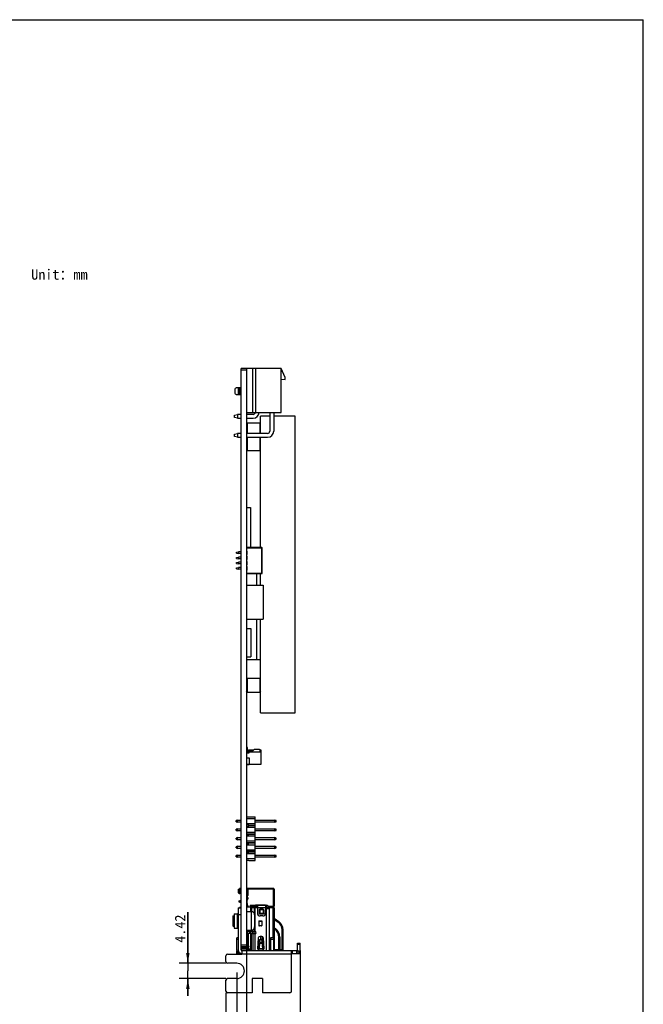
# Model space of a CAD drawing. Header units: millimetres. Extents: x 3541 to 4100, y 1159 to 1591.
# Tile 9 of 9: x 3919 to 4100, y 1305 to 1591. Entities that reach past the tile are written whole.
import ezdxf
from ezdxf.enums import TextEntityAlignment as Align

# ---------------------------------------------------------------- set-up
doc = ezdxf.new("R2010")
doc.units = ezdxf.units.MM
doc.header["$LTSCALE"] = 0.3
for name, color, linetype in [('00_COMPONENTS', 7, 'Continuous'), ('50_ALL_DETAILS', 7, 'Continuous'), ('51__DRAFT_DIMS', 7, 'Continuous')]:
    doc.layers.add(name, color=color, linetype=linetype)
doc.styles.get("Standard").update_dxf_attribs({"font": 'simsun.ttc'})
doc.dimstyles.new('DIMSTYLE_2', dxfattribs={"dimtxt": 3, "dimasz": 3, "dimexe": 2.5, "dimexo": 0.5, "dimgap": 0.75, "dimtad": 1, "dimdsep": 46, "dimtxsty": 'Standard', "dimblk": '_FILLED', "dimblk1": '_FILLED', "dimblk2": '_FILLED', "dimcen": 0.09, "dimclrt": 3, "dimazin": 2, "dimtp": 0.2, "dimtm": 0.2, "dimtfac": 1, "dimtofl": 0, "dimtmove": 0, "dimatfit": 3, "dimldrblk": '_FILLED', "dimfxl": 1, "dimtolj": 1, "dimarcsym": 0})
doc.dimstyles.new('DIMSTYLE_4', dxfattribs={"dimtxt": 3, "dimasz": 3, "dimexe": 2.5, "dimexo": 0.5, "dimgap": 0.75, "dimtad": 1, "dimdsep": 46, "dimtxsty": 'Standard', "dimblk": '_FILLED', "dimblk1": '_FILLED', "dimblk2": '_FILLED', "dimcen": 0.09, "dimclrt": 3, "dimazin": 2, "dimtp": 0.1, "dimtm": 0.1, "dimtfac": 1, "dimtofl": 0, "dimtmove": 0, "dimatfit": 3, "dimldrblk": '_FILLED', "dimfxl": 1, "dimtolj": 1, "dimarcsym": 0})

# ---------------------------------------------------------------- blocks, each defined once
blk = doc.blocks.new('_FILLED')
at = {"color": 0, "linetype": 'ByBlock'}
blk.add_solid([(0, 0), (-1, 0.167), (-1, -0.167)], dxfattribs=at)
blk = doc.blocks.new('*D10')
at = {"layer": '51__DRAFT_DIMS', "color": 4}
for p, q in [((426.74, 158.31), (426.74, 173.08)), ((426.74, 173.08), (426.74, 156.1)), ((437.76, 158.31), (424.24, 158.31)), ((426.74, 148.89), (426.74, 156.1)), ((437.76, 153.89), (424.24, 153.89)), ((426.74, 153.89), (426.74, 148.89))]:
    blk.add_line(p, q, dxfattribs=at)
at = {"layer": '51__DRAFT_DIMS', "color": 4, "xscale": 3, "yscale": 3, "zscale": 3}
for p, rotation in [((426.74, 158.31), 270), ((426.74, 153.89), 90)]:
    blk.add_blockref('_FILLED', p, dxfattribs=dict(at, rotation=rotation))
at = {"layer": '51__DRAFT_DIMS', "color": 3}
blk.add_text('4.42', height=3, rotation=90, dxfattribs=at).set_placement((425.99, 164.27))
blk = doc.blocks.new('*D11')
at = {"layer": '51__DRAFT_DIMS', "color": 4}
for p, q in [((443.77, 163.08), (443.77, 133.62)), ((440.93, 155.6), (440.93, 133.62)), ((440.93, 136.12), (435.93, 136.12)), ((435.93, 136.12), (442.35, 136.12)), ((457.39, 136.12), (442.35, 136.12)), ((443.77, 136.12), (457.39, 136.12))]:
    blk.add_line(p, q, dxfattribs=at)
at = {"layer": '51__DRAFT_DIMS', "color": 4, "xscale": 3, "yscale": 3, "zscale": 3}
blk.add_blockref('_FILLED', (440.93, 136.12), dxfattribs=at)
at = {"layer": '51__DRAFT_DIMS', "color": 4, "xscale": 3, "yscale": 3, "zscale": 3, "rotation": 180}
blk.add_blockref('_FILLED', (443.77, 136.12), dxfattribs=at)
at = {"layer": '51__DRAFT_DIMS', "color": 3}
blk.add_text('2.84', height=3, dxfattribs=at).set_placement((448.58, 136.87))
blk = doc.blocks.new('*D12')
at = {"layer": '51__DRAFT_DIMS', "color": 4}
for p, q in [((459.35, 161.68), (459.35, 124.4)), ((437.76, 149.75), (437.76, 124.4)), ((437.76, 126.9), (448.56, 126.9)), ((459.35, 126.9), (448.56, 126.9))]:
    blk.add_line(p, q, dxfattribs=at)
at = {"layer": '51__DRAFT_DIMS', "color": 4, "xscale": 3, "yscale": 3, "zscale": 3, "rotation": 180}
blk.add_blockref('_FILLED', (437.76, 126.9), dxfattribs=at)
at = {"layer": '51__DRAFT_DIMS', "color": 4, "xscale": 3, "yscale": 3, "zscale": 3}
blk.add_blockref('_FILLED', (459.35, 126.9), dxfattribs=at)
at = {"layer": '51__DRAFT_DIMS', "color": 3}
blk.add_text('21.59', height=3, dxfattribs=at).set_placement((448.56, 127.65), align=Align.CENTER)
blk = doc.blocks.new('de-20-049704')
at = {"color": 7}
for p in [(0, 431.8), (558.8, 0)]:
    blk.add_line(p, (558.8, 431.8), dxfattribs=at)
at = {"layer": '00_COMPONENTS', "color": 7}
for p, q in [((442.174, 162.182), (442.174, 330.732)), ((453.774, 330.732), (442.174, 330.732)), ((443.774, 330.732), (443.774, 162.116)), ((445.574, 317.932), (445.574, 330.732)), ((446.374, 330.732), (446.374, 317.932)), ((453.774, 317.932), (453.774, 330.732)), ((454.974, 328.105), (453.774, 330.732)), ((453.774, 327.632), (454.974, 327.505)), ((454.974, 327.505), (454.974, 328.105)), ((440.374, 324.706), (440.374, 323.557)), ((440.844, 325.232), (442.174, 325.232)), ((442.174, 323.032), (440.844, 323.032)), ((441.374, 325.232), (441.374, 323.032)), ((441.774, 323.032), (441.774, 325.232)), ((440.274, 317.157), (441.124, 317.402)), ((440.274, 316.507), (440.274, 317.157)), ((441.124, 317.402), (441.124, 316.262)), ((442.174, 317.402), (441.124, 317.402)), ((443.774, 317.932), (453.774, 317.932)), ((445.674, 317.402), (443.774, 317.402)), ((447.774, 311.902), (447.774, 316.932)), ((450.504, 316.932), (447.774, 316.932)), ((450.504, 317.932), (450.504, 312.532)), ((451.644, 317.932), (451.644, 312.532)), ((457.874, 316.932), (451.644, 316.932)), ((457.874, 230.932), (457.874, 316.932)), ((441.124, 316.262), (440.274, 316.507)), ((441.124, 316.262), (442.174, 316.262)), ((443.774, 316.262), (445.674, 316.262)), ((443.974, 314.932), (443.774, 314.732)), ((443.974, 314.932), (443.974, 311.902)), ((443.974, 314.932), (447.574, 314.932)), ((447.574, 314.932), (447.574, 311.902)), ((447.774, 314.732), (447.574, 314.932)), ((440.274, 311.657), (441.124, 311.902)), ((440.274, 311.007), (440.274, 311.657)), ((441.124, 311.902), (441.124, 310.762)), ((442.174, 311.902), (441.124, 311.902)), ((449.874, 311.902), (443.774, 311.902)), ((441.124, 310.762), (440.274, 311.007)), ((441.124, 310.762), (442.174, 310.762)), ((443.804, 310.762), (443.774, 310.732)), ((443.774, 310.762), (449.874, 310.762)), ((443.974, 310.762), (443.974, 306.932)), ((447.574, 310.762), (447.574, 306.932)), ((447.774, 310.732), (447.744, 310.762)), ((447.774, 278.796), (447.774, 310.762)), ((443.974, 306.932), (443.774, 307.132)), ((443.974, 306.932), (447.574, 306.932)), ((447.774, 307.132), (447.574, 306.932)), ((443.774, 290.383), (444.874, 290.383)), ((444.874, 290.383), (444.874, 278.796)), ((440.874, 277.446), (441.441, 277.546)), ((440.874, 277.146), (440.874, 277.445)), ((440.874, 277.146), (441.441, 277.046)), ((442.174, 277.546), (441.441, 277.546)), ((442.174, 277.046), (441.441, 277.046)), ((443.774, 277.796), (443.974, 277.796)), ((443.974, 277.546), (443.774, 277.546)), ((443.974, 277.046), (443.774, 277.046)), ((448.174, 278.796), (443.874, 278.796)), ((443.974, 276.796), (443.974, 277.796)), ((448.274, 271.396), (448.274, 278.696)), ((440.874, 275.946), (441.441, 276.046)), ((440.874, 275.646), (440.874, 275.945)), ((440.874, 275.646), (441.441, 275.546)), ((440.874, 274.446), (441.441, 274.546)), ((440.874, 274.146), (440.874, 274.445)), ((440.874, 274.146), (441.441, 274.046)), ((442.174, 276.046), (441.441, 276.046)), ((442.174, 275.546), (441.441, 275.546)), ((442.174, 274.546), (441.441, 274.546)), ((442.174, 274.046), (441.441, 274.046)), ((443.774, 276.796), (443.974, 276.796)), ((443.774, 276.296), (443.974, 276.296)), ((443.974, 276.046), (443.774, 276.046)), ((443.974, 275.546), (443.774, 275.546)), ((443.774, 275.296), (443.974, 275.296)), ((443.774, 274.796), (443.974, 274.796)), ((443.974, 274.546), (443.774, 274.546)), ((443.974, 274.046), (443.774, 274.046)), ((443.974, 275.296), (443.974, 276.296)), ((443.974, 273.796), (443.974, 274.796)), ((440.874, 272.946), (441.441, 273.046)), ((440.874, 272.646), (440.874, 272.945)), ((440.874, 272.646), (441.441, 272.546)), ((442.174, 273.046), (441.441, 273.046)), ((442.174, 272.546), (441.441, 272.546)), ((443.774, 273.796), (443.974, 273.796)), ((443.774, 273.296), (443.974, 273.296)), ((443.974, 273.046), (443.774, 273.046)), ((443.974, 272.546), (443.774, 272.546)), ((443.774, 272.296), (443.974, 272.296)), ((443.874, 271.296), (448.174, 271.296)), ((443.974, 272.296), (443.974, 273.296)), ((446.784, 267.942), (446.784, 271.296)), ((447.774, 267.942), (447.774, 271.296)), ((443.774, 267.942), (448.574, 267.942)), ((448.574, 267.942), (448.574, 258.038)), ((443.774, 258.038), (448.574, 258.038)), ((446.784, 246.398), (446.784, 258.038)), ((447.774, 230.932), (447.774, 258.038)), ((443.774, 255.339), (444.993, 255.339)), ((444.993, 255.339), (444.993, 247.085)), ((443.774, 247.085), (444.993, 247.085)), ((443.774, 246.398), (447.774, 246.398)), ((443.974, 240.932), (443.774, 240.732)), ((443.974, 240.932), (443.974, 236.932)), ((443.974, 240.932), (447.574, 240.932)), ((447.574, 240.932), (447.574, 236.932)), ((447.774, 240.732), (447.574, 240.932)), ((443.974, 236.932), (443.774, 237.132)), ((443.974, 236.932), (447.574, 236.932)), ((447.774, 237.132), (447.574, 236.932)), ((447.774, 230.932), (457.874, 230.932)), ((443.832, 219.999), (443.985, 219.846)), ((444.074, 220.832), (443.874, 220.832)), ((444.074, 220.314), (444.074, 220.832)), ((444.285, 220.02), (444.132, 220.173)), ((444.344, 219.797), (444.344, 219.879)), ((444.544, 219.932), (444.394, 219.932)), ((444.394, 219.932), (444.394, 219.232)), ((444.394, 219.882), (444.544, 219.832)), ((444.544, 220.132), (445.794, 220.132)), ((444.544, 220.132), (444.544, 219.932)), ((444.544, 219.832), (444.794, 219.832)), ((444.544, 219.697), (444.544, 219.832)), ((445.411, 219.832), (444.794, 219.832)), ((445.835, 220.173), (445.552, 219.89)), ((447.559, 220.232), (445.976, 220.232)), ((447.689, 220.132), (447.944, 220.132)), ((447.694, 219.482), (447.694, 220.097)), ((447.694, 219.832), (447.714, 219.832)), ((447.714, 220.132), (447.714, 219.482)), ((447.944, 220.132), (447.944, 215.882)), ((443.794, 217.716), (443.794, 216.047)), ((444.394, 219.232), (443.894, 219.232)), ((443.894, 217.846), (443.894, 219.232)), ((443.894, 217.862), (444.544, 217.862)), ((444.044, 219.704), (444.044, 219.552)), ((444.064, 219.297), (444.064, 219.232)), ((447.714, 219.482), (444.394, 219.482)), ((444.494, 219.532), (444.494, 219.482)), ((444.544, 217.862), (444.544, 215.882)), ((443.894, 215.882), (443.894, 215.916)), ((447.944, 215.882), (443.894, 215.882)), ((443.929, 215.912), (444.394, 215.912)), ((444.144, 215.882), (444.144, 215.912)), ((444.294, 215.882), (444.294, 215.912)), ((441.174, 199.832), (440.774, 199.682)), ((441.174, 199.832), (442.174, 199.832)), ((441.174, 199.192), (441.174, 199.832)), ((444.474, 200.648), (443.774, 200.648)), ((446.274, 200.182), (443.774, 200.182)), ((444.474, 200.782), (446.274, 200.782)), ((444.474, 200.782), (444.474, 200.648)), ((446.274, 188.082), (446.274, 200.782)), ((446.274, 199.832), (451.974, 199.832)), ((452.374, 199.682), (451.974, 199.832)), ((451.974, 199.192), (451.974, 199.832)), ((440.774, 199.342), (440.774, 199.682)), ((440.774, 199.342), (441.174, 199.192)), ((441.174, 197.292), (440.774, 197.142)), ((440.774, 196.802), (440.774, 197.142)), ((442.174, 199.192), (441.174, 199.192)), ((441.174, 197.292), (442.174, 197.292)), ((441.174, 196.652), (441.174, 197.292)), ((443.774, 198.842), (446.274, 198.842)), ((444.474, 198.414), (443.774, 198.414)), ((443.774, 198.069), (444.474, 198.069)), ((446.274, 197.642), (443.774, 197.642)), ((444.474, 198.069), (444.474, 198.414)), ((444.474, 198.292), (446.274, 198.292)), ((446.274, 198.192), (444.474, 198.192)), ((451.974, 199.192), (446.274, 199.192)), ((446.274, 197.292), (451.974, 197.292)), ((451.974, 199.192), (452.374, 199.342)), ((452.374, 197.142), (451.974, 197.292)), ((451.974, 196.652), (451.974, 197.292)), ((452.374, 199.342), (452.374, 199.682)), ((452.374, 196.802), (452.374, 197.142)), ((440.774, 196.802), (441.174, 196.652)), ((441.174, 194.752), (440.774, 194.602)), ((440.774, 194.262), (440.774, 194.602)), ((440.774, 194.262), (441.174, 194.112)), ((442.174, 196.652), (441.174, 196.652)), ((441.174, 194.752), (442.174, 194.752)), ((441.174, 194.112), (441.174, 194.752)), ((442.174, 194.112), (441.174, 194.112)), ((443.774, 196.302), (446.274, 196.302)), ((443.774, 195.874), (444.474, 195.874)), ((443.774, 195.529), (444.474, 195.529)), ((446.274, 195.102), (443.774, 195.102)), ((444.474, 195.529), (444.474, 195.874)), ((446.274, 195.752), (444.474, 195.752)), ((446.274, 195.652), (444.474, 195.652)), ((451.974, 196.652), (446.274, 196.652)), ((446.274, 194.752), (451.974, 194.752)), ((451.974, 194.112), (446.274, 194.112)), ((451.974, 196.652), (452.374, 196.802)), ((452.374, 194.602), (451.974, 194.752)), ((451.974, 194.112), (451.974, 194.752)), ((451.974, 194.112), (452.374, 194.262)), ((452.374, 194.262), (452.374, 194.602)), ((441.174, 192.212), (440.774, 192.062)), ((440.774, 191.722), (440.774, 192.062)), ((440.774, 191.722), (441.174, 191.572)), ((441.174, 192.212), (442.174, 192.212)), ((441.174, 191.572), (441.174, 192.212)), ((442.174, 191.572), (441.174, 191.572)), ((443.774, 193.762), (446.274, 193.762)), ((443.774, 193.334), (444.474, 193.334)), ((443.774, 192.989), (444.474, 192.989)), ((446.274, 192.562), (443.774, 192.562)), ((443.774, 191.222), (446.274, 191.222)), ((444.474, 192.989), (444.474, 193.334)), ((446.274, 193.212), (444.474, 193.212)), ((446.274, 193.112), (444.474, 193.112)), ((446.274, 192.212), (451.974, 192.212)), ((451.974, 191.572), (446.274, 191.572)), ((452.374, 192.062), (451.974, 192.212)), ((451.974, 191.572), (451.974, 192.212)), ((451.974, 191.572), (452.374, 191.722)), ((452.374, 191.722), (452.374, 192.062)), ((441.174, 189.672), (440.774, 189.522)), ((440.774, 189.182), (440.774, 189.522)), ((440.774, 189.182), (441.174, 189.032)), ((441.174, 189.672), (442.174, 189.672)), ((441.174, 189.032), (441.174, 189.672)), ((442.174, 189.032), (441.174, 189.032)), ((443.774, 190.794), (444.474, 190.794)), ((443.774, 190.449), (444.474, 190.449)), ((446.274, 190.022), (443.774, 190.022)), ((443.774, 188.682), (446.274, 188.682)), ((444.474, 190.449), (444.474, 190.794)), ((446.274, 190.672), (444.474, 190.672)), ((444.474, 190.572), (446.274, 190.572)), ((446.274, 189.672), (451.974, 189.672)), ((451.974, 189.032), (446.274, 189.032)), ((452.374, 189.522), (451.974, 189.672)), ((451.974, 189.032), (451.974, 189.672)), ((451.974, 189.032), (452.374, 189.182)), ((452.374, 189.182), (452.374, 189.522)), ((443.774, 188.215), (444.474, 188.215)), ((444.474, 188.215), (444.474, 188.082)), ((444.474, 188.082), (446.274, 188.082)), ((441.449, 179.774), (441.699, 179.918)), ((442.174, 179.952), (441.824, 179.952)), ((443.924, 179.952), (443.774, 179.952)), ((444.074, 177.982), (444.074, 179.932)), ((444.107, 180.032), (444.104, 180.032)), ((444.107, 180.032), (451.574, 180.032)), ((451.774, 179.832), (451.774, 174.892)), ((441.324, 179.557), (441.324, 178.906)), ((441.449, 178.689), (441.699, 178.545)), ((442.174, 178.512), (441.824, 178.512)), ((443.924, 178.512), (443.774, 178.512)), ((443.824, 177.882), (443.974, 177.882)), ((443.974, 177.382), (443.824, 177.382)), ((444.074, 176.982), (444.074, 177.282)), ((441.374, 174.382), (442.174, 174.382)), ((441.374, 174.382), (441.374, 162.182)), ((441.524, 176.27), (441.524, 176.214)), ((441.592, 176.364), (441.824, 176.442)), ((441.824, 176.042), (441.592, 176.119)), ((441.636, 174.382), (441.699, 174.418)), ((442.174, 176.442), (441.824, 176.442)), ((441.824, 176.292), (441.824, 176.192)), ((441.824, 176.042), (442.174, 176.042)), ((442.174, 174.452), (441.824, 174.452)), ((443.774, 175.952), (443.794, 175.952)), ((443.774, 174.662), (446.901, 174.662)), ((443.794, 175.952), (443.794, 174.662)), ((443.794, 175.679), (443.954, 175.682)), ((443.956, 175.589), (443.794, 175.586)), ((443.874, 176.882), (443.974, 176.882)), ((443.954, 175.682), (443.972, 174.662)), ((443.974, 175.082), (443.964, 175.082)), ((444.074, 174.662), (444.074, 174.982)), ((444.852, 175.132), (446.401, 175.132)), ((444.852, 175.132), (444.852, 174.732)), ((446.902, 174.732), (444.852, 174.732)), ((444.874, 174.662), (444.874, 173.307)), ((444.974, 174.512), (446.901, 174.512)), ((444.974, 173.307), (444.974, 174.512)), ((445.199, 174.692), (445.159, 174.732)), ((446.901, 174.692), (445.199, 174.692)), ((445.199, 174.692), (445.199, 174.662)), ((445.252, 174.732), (445.252, 175.132)), ((445.374, 174.662), (445.374, 174.512)), ((445.499, 174.682), (446.901, 174.682)), ((446.901, 175.132), (446.401, 175.132)), ((446.401, 175.132), (446.401, 174.732)), ((446.524, 174.512), (446.524, 174.662)), ((446.824, 174.662), (446.824, 174.512)), ((449.302, 175.133), (446.901, 175.133)), ((446.901, 175.133), (446.902, 172.827)), ((449.302, 175.133), (449.302, 172.827)), ((449.302, 175.132), (449.474, 175.132)), ((449.474, 174.732), (449.302, 174.732)), ((449.647, 174.692), (449.302, 174.692)), ((449.302, 174.682), (449.667, 174.682)), ((449.302, 174.662), (449.574, 174.662)), ((449.324, 174.362), (449.324, 174.332)), ((449.474, 174.182), (450.258, 174.182)), ((449.574, 174.662), (449.824, 174.412)), ((449.824, 174.412), (449.824, 174.182)), ((449.874, 174.332), (449.874, 174.328)), ((451.574, 174.692), (450.188, 174.692)), ((450.193, 174.682), (451.474, 174.682)), ((450.274, 174.332), (450.274, 174.327)), ((450.274, 174.182), (450.274, 161.982)), ((450.874, 174.682), (450.874, 174.692)), ((451.774, 174.382), (451.774, 162.182)), ((439.874, 172.082), (439.774, 171.982)), ((439.774, 171.982), (439.774, 169.182)), ((439.874, 172.082), (440.174, 172.082)), ((439.874, 172.082), (439.874, 171.838)), ((439.874, 171.838), (439.874, 169.326)), ((440.174, 172.632), (441.174, 172.632)), ((440.174, 172.632), (440.174, 168.532)), ((441.324, 174.057), (441.324, 173.406)), ((443.774, 173.307), (445.104, 173.307)), ((446.104, 172.307), (446.104, 168.857)), ((447.452, 173.81), (447.452, 172.777)), ((448.602, 173.96), (447.602, 173.96)), ((448.602, 172.627), (447.602, 172.627)), ((447.624, 173.96), (447.624, 172.824)), ((448.502, 172.027), (447.702, 172.027)), ((448.474, 172.752), (447.774, 172.752)), ((447.774, 172.649), (448.474, 172.649)), ((448.474, 172.642), (447.774, 172.642)), ((448.624, 173.96), (448.624, 172.794)), ((448.752, 173.81), (448.752, 172.777)), ((451.774, 171.361), (453.094, 170.436)), ((439.874, 169.082), (439.774, 169.182)), ((439.874, 169.326), (439.874, 169.082)), ((439.874, 169.082), (440.174, 169.082)), ((440.174, 168.532), (441.174, 168.532)), ((447.324, 170.623), (447.324, 169.302)), ((448.129, 169.162), (447.418, 169.162)), ((448.074, 169.152), (447.474, 169.152)), ((448.224, 170.623), (448.224, 169.302)), ((451.774, 168.619), (452.119, 168.377)), ((441.374, 165.682), (440.934, 165.682)), ((440.934, 162.182), (440.934, 165.682)), ((443.774, 167.857), (445.104, 167.857)), ((446.224, 166.922), (443.774, 166.922)), ((443.924, 167.857), (443.924, 167.622)), ((443.924, 161.982), (443.924, 166.922)), ((446.224, 167.472), (444.073, 167.472)), ((444.074, 166.922), (444.074, 167.472)), ((444.574, 167.472), (444.574, 167.322)), ((444.774, 166.922), (444.574, 167.322)), ((444.824, 167.472), (444.824, 166.922)), ((444.874, 166.922), (444.874, 161.982)), ((446.224, 166.872), (444.874, 166.872)), ((445.274, 166.922), (445.274, 166.872)), ((445.324, 166.872), (445.324, 166.922)), ((445.374, 167.472), (445.374, 166.922)), ((447.17, 165.597), (446.981, 162.586)), ((448.158, 166.066), (447.669, 166.066)), ((448.274, 166.052), (448.274, 163.853)), ((448.324, 166.038), (448.324, 163.032)), ((448.847, 162.586), (448.657, 165.597)), ((450.774, 165.782), (451.574, 165.782)), ((450.774, 162.182), (450.774, 165.782)), ((451.574, 165.782), (451.574, 162.182)), ((453.399, 165.919), (453.399, 162.182)), ((454.374, 161.982), (454.374, 167.979)), ((443.774, 163.082), (442.174, 163.082)), ((443.924, 163.982), (443.774, 163.982)), ((443.924, 162.982), (443.774, 162.982)), ((443.899, 163.982), (443.899, 162.982)), ((444.869, 163.361), (444.706, 163.026)), ((444.874, 162.944), (444.706, 163.026)), ((447.48, 162.628), (447.569, 164.112)), ((447.575, 164.181), (447.569, 164.112)), ((447.587, 164.494), (447.624, 165.055)), ((447.587, 164.338), (447.624, 164.899)), ((447.624, 164.899), (447.624, 165.055)), ((448.204, 165.055), (448.24, 164.494)), ((448.204, 165.055), (448.204, 164.899)), ((448.204, 164.899), (448.24, 164.338)), ((448.258, 164.112), (448.252, 164.181)), ((448.258, 164.112), (448.348, 162.628)), ((450.446, 165.359), (450.274, 165.432)), ((450.446, 165.359), (450.274, 164.953)), ((458.554, 164.182), (459.354, 164.182)), ((458.554, 162.182), (458.554, 164.182)), ((459.354, 162.182), (459.354, 164.182)), ((437.764, 158.812), (437.764, 160.482)), ((438.264, 160.982), (442.374, 160.982)), ((440.954, 161.982), (440.934, 161.982)), ((440.934, 161.182), (440.934, 161.982)), ((440.934, 161.182), (442.174, 161.182)), ((443.774, 162.382), (442.174, 162.382)), ((442.374, 161.982), (458.435, 161.982)), ((442.374, 161.982), (442.374, 160.982)), ((444.874, 162.182), (444.232, 162.182)), ((447.427, 162.416), (447.435, 162.432)), ((447.452, 162.501), (447.464, 162.571)), ((447.464, 162.571), (447.48, 162.628)), ((448.348, 162.628), (448.363, 162.571)), ((448.363, 162.571), (448.375, 162.501)), ((454.374, 162.182), (451.574, 162.182)), ((456.814, 150.252), (456.814, 161.982)), ((456.814, 161.182), (458.435, 161.182)), ((458.435, 161.182), (458.435, 161.982)), ((458.444, 161.182), (459.354, 161.182)), ((459.333, 161.982), (459.354, 161.982)), ((459.354, 161.982), (459.354, 161.182)), ((440.934, 158.312), (438.264, 158.312)), ((437.764, 150.252), (437.764, 153.392)), ((440.934, 153.892), (438.264, 153.892)), ((448.434, 153.942), (445.384, 153.942)), ((445.384, 153.942), (445.384, 149.752)), ((448.434, 153.942), (448.434, 149.752)), ((445.384, 149.752), (438.264, 149.752)), ((456.314, 149.752), (448.434, 149.752))]:
    blk.add_line(p, q, dxfattribs=at)
at = {"layer": '00_COMPONENTS', "color": 4}
for p, q in [((443.774, 330.232), (442.174, 330.232)), ((443.774, 278.696), (448.274, 278.696)), ((448.174, 271.296), (448.174, 278.796)), ((443.774, 271.396), (448.274, 271.396)), ((441.699, 178.545), (441.699, 179.918)), ((441.824, 179.952), (441.824, 178.512)), ((443.924, 178.512), (443.924, 179.952)), ((444.034, 180), (444.034, 179.999)), ((451.774, 179.832), (444.074, 179.832)), ((444.174, 180.032), (444.174, 177.982)), ((451.574, 174.692), (451.574, 180.032)), ((441.449, 179.774), (441.449, 178.689)), ((443.974, 177.782), (443.774, 177.782)), ((443.774, 177.482), (443.974, 177.482)), ((443.824, 177.882), (443.824, 177.382)), ((443.974, 177.782), (443.974, 177.882)), ((443.974, 177.382), (443.974, 177.482)), ((444.074, 177.982), (444.174, 177.982)), ((444.174, 177.282), (444.074, 177.282)), ((444.074, 176.982), (444.174, 176.982)), ((444.174, 177.282), (444.174, 176.982)), ((441.699, 174.382), (441.699, 174.418)), ((441.824, 176.292), (442.174, 176.292)), ((441.824, 176.192), (442.174, 176.192)), ((441.824, 174.452), (441.824, 174.382)), ((443.974, 176.782), (443.774, 176.782)), ((443.874, 176.882), (443.874, 175.68)), ((443.963, 175.182), (443.974, 175.182)), ((443.974, 176.782), (443.974, 176.882)), ((443.974, 175.082), (443.974, 175.182)), ((444.174, 174.982), (444.074, 174.982)), ((444.174, 174.982), (444.174, 174.662)), ((444.999, 174.662), (444.999, 174.732)), ((445.024, 174.512), (445.024, 174.662)), ((445.329, 173.278), (445.329, 174.512)), ((445.499, 174.682), (445.499, 174.662)), ((445.59, 174.662), (445.59, 174.512)), ((445.925, 174.512), (445.925, 172.87)), ((446.101, 174.732), (446.101, 175.132)), ((446.224, 161.982), (446.224, 174.662)), ((446.634, 174.662), (446.634, 174.512)), ((446.714, 174.512), (446.714, 174.662)), ((446.901, 175.132), (449.302, 175.132)), ((449.302, 174.382), (446.902, 174.382)), ((449.452, 174.732), (449.452, 175.132)), ((449.524, 161.982), (449.524, 174.662)), ((449.87, 174.382), (449.824, 174.382)), ((450.274, 174.332), (449.874, 174.332)), ((450.044, 174.892), (451.774, 174.892)), ((451.774, 174.382), (450.272, 174.382)), ((451.474, 165.782), (451.474, 174.682)), ((439.774, 171.932), (440.174, 171.932)), ((441.174, 168.532), (441.174, 172.632)), ((442.174, 172.382), (441.374, 172.382)), ((445.104, 173.307), (445.104, 167.857)), ((447.624, 173.861), (448.624, 173.861)), ((447.774, 172.752), (447.774, 172.649)), ((448.474, 172.649), (448.474, 172.752)), ((439.774, 169.232), (440.174, 169.232)), ((447.324, 170.623), (448.224, 170.623)), ((448.224, 170.423), (447.324, 170.423)), ((451.774, 170.995), (452.922, 170.191)), ((452.922, 170.191), (453.094, 170.436)), ((444.224, 166.922), (444.224, 162.188)), ((445.093, 166.872), (445.093, 161.982)), ((445.329, 167.472), (445.329, 167.886)), ((445.411, 166.922), (445.411, 166.872)), ((445.59, 167.472), (445.59, 166.922)), ((445.693, 161.982), (445.693, 166.872)), ((445.925, 168.294), (445.925, 167.472)), ((446.011, 166.872), (446.011, 166.922)), ((447.224, 162.32), (447.224, 165.792)), ((447.924, 165.321), (447.924, 166.066)), ((451.774, 168.253), (451.947, 168.131)), ((451.947, 168.131), (452.119, 168.377)), ((453.399, 165.919), (453.099, 165.919)), ((453.099, 162.182), (453.099, 165.919)), ((454.374, 167.979), (454.074, 167.979)), ((454.074, 162.182), (454.074, 167.979)), ((441.374, 165.182), (440.934, 165.182)), ((443.774, 163.582), (442.174, 163.582)), ((443.774, 162.732), (442.174, 162.732)), ((447.569, 164.112), (448.258, 164.112)), ((447.587, 164.338), (447.587, 164.494)), ((448.24, 164.338), (447.587, 164.338)), ((448.24, 164.494), (448.24, 164.338)), ((450.304, 165.025), (450.274, 165.038)), ((450.774, 165.282), (451.574, 165.282)), ((459.354, 163.782), (458.554, 163.782)), ((441.434, 161.316), (441.434, 161.182)), ((442.174, 161.202), (442.174, 161.182)), ((456.814, 160.982), (442.374, 160.982)), ((443.924, 162.482), (444.874, 162.482)), ((448.393, 162.432), (447.435, 162.432)), ((447.464, 162.571), (448.363, 162.571)), ((452.374, 161.982), (452.374, 162.182)), ((456.96, 161.982), (456.96, 161.182)), ((458.318, 161.182), (458.318, 161.982)), ((459.124, 161.544), (458.508, 162.054)), ((458.754, 161.265), (458.754, 161.182)), ((458.954, 161.382), (458.954, 161.182))]:
    blk.add_line(p, q, dxfattribs=at)
at = {"layer": '00_COMPONENTS', "color": 7}
for centre, radius, start, end in [((445.674, 318.032), 1.77, 270, 356.76123), ((445.674, 318.032), 0.63, 270, 350.8668), ((449.874, 312.532), 1.77, 270, 360), ((449.874, 312.532), 0.63, 270, 360), ((443.874, 278.696), 0.1, 90, 180), ((448.174, 278.696), 0.1, 0, 90), ((443.874, 271.396), 0.1, 180, 270), ((448.174, 271.396), 0.1, 270, 360), ((443.874, 220.732), 0.1, 90, 180), ((443.974, 220.14), 0.2, 180, 225), ((443.844, 219.704), 0.2, 0, 45), ((444.274, 220.314), 0.2, 180, 225), ((444.144, 219.879), 0.2, 0, 45), ((444.479, 219.797), 0.135, 180, 230.92556), ((444.794, 219.532), 0.3, 90, 180), ((445.411, 220.032), 0.2, 270, 315), ((445.976, 220.032), 0.2, 90, 135), ((447.559, 220.097), 0.135, 359.99996, 90.00004), ((443.929, 217.716), 0.135, 105.02611, 180), ((443.859, 217.977), 0.135, 285.02611, 301.54176), ((444.194, 219.552), 0.15, 180, 213.55731), ((443.944, 219.387), 0.15, 323.1301, 33.55731), ((443.929, 216.047), 0.135, 180, 270), ((444.394, 216.062), 0.15, 269.99996, 0.00004), ((441.824, 179.702), 0.25, 90, 120), ((443.924, 180.102), 0.15, 270, 317.15635), ((444.174, 179.932), 0.1, 90, 180), ((444.107, 179.934), 0.0979, 91.84966, 94.03475), ((451.574, 179.832), 0.2, 0, 90), ((441.574, 179.557), 0.25, 120, 180), ((441.574, 178.906), 0.25, 180, 240), ((441.824, 178.762), 0.25, 240, 270), ((443.824, 177.782), 0.1, 90, 120), ((443.824, 177.482), 0.1, 240, 270), ((443.924, 178.362), 0.15, 0, 90), ((443.974, 177.982), 0.1, 270, 360), ((443.974, 177.282), 0.1, 0, 90), ((443.974, 176.982), 0.1, 270, 360), ((441.574, 174.057), 0.25, 143.16067, 180), ((441.624, 176.27), 0.1, 108.43495, 180), ((441.624, 176.214), 0.1, 180, 251.56505), ((441.824, 174.202), 0.25, 90, 120), ((443.874, 176.782), 0.1, 90, 180), ((443.974, 174.982), 0.1, 0, 90), ((445.499, 174.382), 0.3, 90, 108.75), ((449.174, 174.362), 0.15, 0, 31.0913), ((449.474, 174.332), 0.15, 180, 270), ((449.474, 174.332), 0.8, 0, 90), ((449.474, 174.332), 0.4, 0, 90), ((451.474, 174.382), 0.3, 0, 90), ((451.574, 174.892), 0.2, 270, 360), ((441.174, 172.832), 0.2, 270, 360), ((441.574, 173.406), 0.25, 180, 216.83933), ((445.104, 172.307), 1, 0, 90), ((447.702, 172.827), 0.8, 180, 269.99992), ((447.602, 173.81), 0.15, 90, 180), ((447.602, 172.777), 0.15, 180, 270), ((447.774, 172.792), 0.15, 180, 270), ((447.773, 172.803), 0.154, 241.04637, 258.5086), ((447.774, 172.805), 0.156, 258.52974, 269.96883), ((448.474, 172.792), 0.15, 270, 360), ((448.502, 172.827), 0.8, 270, 359.99848), ((448.474, 172.802), 0.152, 293.00973, 298.98327), ((448.602, 173.81), 0.15, 0, 90), ((448.602, 172.777), 0.15, 270, 360), ((441.174, 168.332), 0.2, 0, 90), ((445.104, 168.857), 1, 270, 360), ((447.474, 169.302), 0.15, 180, 270), ((448.074, 169.302), 0.15, 270, 360), ((451.374, 167.979), 3, 0, 55), ((444.074, 167.622), 0.15, 180, 269.95284), ((446.224, 167.172), 0.3, 270, 90), ((447.669, 165.566), 0.5, 90, 176.40057), ((448.158, 165.566), 0.5, 3.59981, 90), ((450.399, 165.919), 3, 0, 55), ((526.902, 161.141), 79.386, 177.57944, 177.80523), ((333.203, 159.701), 115.136, 2.23013, 2.38581), ((438.264, 160.482), 0.5, 90, 180), ((441.934, 162.182), 1, 180, 270), ((442.374, 162.182), 1, 180, 270), ((442.374, 162.182), 0.2, 180, 270), ((444.274, 162.982), 1, 240, 249.50939), ((447.23, 162.57), 0.25, 176.40001, 321.93071), ((446.837, 162.616), 0.626, 342.81765, 344.24293), ((446.722, 162.649), 0.744, 344.2441, 345.46072), ((445.846, 162.858), 1.645, 347.17867, 347.4651), ((449.025, 162.648), 0.667, 192.67663, 193.34298), ((450.609, 163.447), 2.437, 204.61436, 205.01842), ((448.597, 162.57), 0.25, 218.15887, 3.52932), ((451.774, 162.182), 1, 180, 191.53752), ((451.774, 162.182), 0.2, 180, 270), ((458.354, 162.182), 0.2, 269.99694, 360), ((458.354, 162.182), 1, 275.07364, 360), ((438.264, 158.812), 0.5, 180, 270), ((440.934, 156.102), 2.21, 270, 90), ((438.264, 153.392), 0.5, 90, 180), ((438.264, 150.252), 0.5, 180, 270), ((456.314, 150.252), 0.5, 270, 360)]:
    blk.add_arc(centre, radius, start, end, dxfattribs=at)
at = {"layer": '00_COMPONENTS', "color": 4}
for centre, radius, start, end in [((443.974, 177.982), 0.2, 270, 360), ((443.974, 177.282), 0.2, 0, 90), ((443.974, 176.982), 0.2, 270, 360), ((443.974, 174.982), 0.2, 0, 90), ((451.374, 167.979), 2.7, 0, 55), ((450.399, 165.919), 2.7, 0, 55)]:
    blk.add_arc(centre, radius, start, end, dxfattribs=at)
at = {"layer": '00_COMPONENTS', "color": 7}
blk.add_ellipse((441.374, 176.192), major_axis=(0.45, 0), ratio=0.3333333, start_param=-0.7853982, end_param=0, dxfattribs=at)
for points, knots in [([(440.374, 324.706), (440.448, 324.797), (440.604, 324.974), (440.764, 325.146), (440.844, 325.232)], [0, 0, 0, 0, 0.4999897, 1, 1, 1, 1]), ([(440.844, 323.032), (440.764, 323.117), (440.604, 323.29), (440.448, 323.466), (440.374, 323.557)], [0, 0, 0, 0, 0.5000103, 1, 1, 1, 1]), ([(441.441, 277.296), (441.441, 277.327), (441.442, 277.374), (441.444, 277.433), (441.444, 277.47), (441.443, 277.501), (441.442, 277.522), (441.441, 277.534), (441.441, 277.54), (441.44, 277.543), (441.441, 277.545), (441.441, 277.545)], [0, 0, 0, 0, 0.3814781, 0.5555658, 0.7074543, 0.8318173, 0.9244056, 0.9574339, 0.9810627, 0.9952513, 1, 1, 1, 1]), ([(441.441, 277.046), (441.44, 277.046), (441.441, 277.048), (441.44, 277.051), (441.441, 277.057), (441.441, 277.069), (441.442, 277.09), (441.443, 277.121), (441.443, 277.159), (441.442, 277.218), (441.441, 277.264), (441.441, 277.296)], [0, 0, 0, 0, 0.00471, 0.0188643, 0.0424691, 0.0754786, 0.1680143, 0.2923649, 0.4443179, 0.6184659, 1, 1, 1, 1]), ([(441.441, 275.796), (441.441, 275.827), (441.442, 275.874), (441.444, 275.933), (441.444, 275.97), (441.443, 276.001), (441.442, 276.022), (441.441, 276.034), (441.441, 276.04), (441.44, 276.043), (441.441, 276.045), (441.441, 276.045)], [0, 0, 0, 0, 0.3814781, 0.5555658, 0.7074543, 0.8318173, 0.9244056, 0.9574339, 0.9810627, 0.9952513, 1, 1, 1, 1]), ([(441.441, 275.546), (441.44, 275.546), (441.441, 275.548), (441.44, 275.551), (441.441, 275.557), (441.441, 275.569), (441.442, 275.59), (441.443, 275.621), (441.443, 275.659), (441.442, 275.718), (441.441, 275.764), (441.441, 275.796)], [0, 0, 0, 0, 0.00471, 0.0188643, 0.0424691, 0.0754786, 0.1680143, 0.2923649, 0.4443179, 0.6184659, 1, 1, 1, 1]), ([(441.441, 274.296), (441.441, 274.327), (441.442, 274.374), (441.444, 274.433), (441.444, 274.47), (441.443, 274.501), (441.442, 274.522), (441.441, 274.534), (441.441, 274.54), (441.44, 274.543), (441.441, 274.545), (441.441, 274.545)], [0, 0, 0, 0, 0.3814781, 0.5555658, 0.7074543, 0.8318173, 0.9244056, 0.9574339, 0.9810627, 0.9952513, 1, 1, 1, 1]), ([(441.441, 274.046), (441.44, 274.046), (441.441, 274.048), (441.44, 274.051), (441.441, 274.057), (441.441, 274.069), (441.442, 274.09), (441.443, 274.121), (441.443, 274.159), (441.442, 274.218), (441.441, 274.264), (441.441, 274.296)], [0, 0, 0, 0, 0.00471, 0.0188643, 0.0424691, 0.0754786, 0.1680143, 0.2923649, 0.4443179, 0.6184659, 1, 1, 1, 1]), ([(441.441, 272.796), (441.441, 272.827), (441.442, 272.874), (441.444, 272.933), (441.444, 272.97), (441.443, 273.001), (441.442, 273.022), (441.441, 273.034), (441.441, 273.04), (441.44, 273.043), (441.441, 273.045), (441.441, 273.045)], [0, 0, 0, 0, 0.3814781, 0.5555658, 0.7074543, 0.8318173, 0.9244056, 0.9574339, 0.9810627, 0.9952513, 1, 1, 1, 1]), ([(441.441, 272.546), (441.44, 272.546), (441.441, 272.548), (441.44, 272.551), (441.441, 272.557), (441.441, 272.569), (441.442, 272.59), (441.443, 272.621), (441.443, 272.659), (441.442, 272.718), (441.441, 272.764), (441.441, 272.796)], [0, 0, 0, 0, 0.00471, 0.0188643, 0.0424691, 0.0754786, 0.1680143, 0.2923649, 0.4443179, 0.6184659, 1, 1, 1, 1]), ([(444.1, 180.031), (444.087, 180.03), (444.062, 180.024), (444.042, 180.008), (444.034, 180)], [0, 0, 0, 0, 0.5196822, 1, 1, 1, 1]), ([(441.692, 176.398), (441.706, 176.393), (441.733, 176.383), (441.766, 176.366), (441.79, 176.349), (441.807, 176.333), (441.82, 176.314), (441.824, 176.299), (441.824, 176.292)], [0, 0, 0, 0, 0.2468615, 0.4947249, 0.6194913, 0.7451124, 0.8719751, 1, 1, 1, 1]), ([(449.84, 174.182), (449.844, 174.182), (449.852, 174.183), (449.862, 174.192), (449.867, 174.206), (449.873, 174.232), (449.874, 174.274), (449.874, 174.309), (449.874, 174.328)], [0, 0, 0, 0, 0.0725717, 0.1453714, 0.2345474, 0.3482742, 0.645244, 1, 1, 1, 1]), ([(450.258, 174.182), (450.263, 174.182), (450.269, 174.193), (450.271, 174.207), (450.272, 174.225), (450.273, 174.247), (450.274, 174.281), (450.274, 174.309), (450.274, 174.327)], [0, 0, 0, 0, 0.09513, 0.1859217, 0.3069121, 0.4544726, 0.6234381, 1, 1, 1, 1]), ([(447.774, 172.752), (447.754, 172.752), (447.715, 172.76), (447.665, 172.792), (447.631, 172.84), (447.624, 172.879), (447.624, 172.897)], [0, 0, 0, 0, 0.2540001, 0.5056616, 0.7540095, 1, 1, 1, 1]), ([(448.624, 172.897), (448.624, 172.879), (448.616, 172.84), (448.582, 172.792), (448.532, 172.76), (448.493, 172.752), (448.474, 172.752)], [0, 0, 0, 0, 0.2459939, 0.4943425, 0.7460035, 1, 1, 1, 1]), ([(447.587, 164.338), (447.586, 164.325), (447.582, 164.273), (447.578, 164.221), (447.575, 164.181)], [0, 0, 0, 0, 0.2410178, 1, 1, 1, 1]), ([(447.624, 165.055), (447.624, 165.09), (447.639, 165.161), (447.705, 165.25), (447.801, 165.308), (447.914, 165.329), (448.026, 165.308), (448.123, 165.25), (448.188, 165.161), (448.204, 165.09), (448.204, 165.055)], [0, 0, 0, 0, 0.1201879, 0.2432352, 0.3702579, 0.500001, 0.6297441, 0.7567668, 0.8798137, 1, 1, 1, 1]), ([(447.624, 164.899), (447.624, 164.934), (447.639, 165.005), (447.705, 165.094), (447.801, 165.152), (447.914, 165.172), (448.026, 165.152), (448.123, 165.094), (448.188, 165.005), (448.204, 164.934), (448.204, 164.899)], [0, 0, 0, 0, 0.1201879, 0.2432352, 0.3702579, 0.500001, 0.6297441, 0.7567668, 0.8798137, 1, 1, 1, 1]), ([(448.252, 164.181), (448.251, 164.195), (448.247, 164.247), (448.243, 164.299), (448.24, 164.338)], [0, 0, 0, 0, 0.256389, 1, 1, 1, 1])]:
    blk.add_open_spline(points, degree=3, knots=knots, dxfattribs=at)
at = {"layer": '00_COMPONENTS', "color": 4}
for points, knots in [([(444.034, 179.999), (444.035, 179.999), (444.038, 179.997), (444.042, 179.992), (444.048, 179.986), (444.054, 179.977), (444.061, 179.968), (444.068, 179.957), (444.072, 179.945), (444.074, 179.936), (444.074, 179.932)], [0, 0, 0, 0, 0.043576, 0.1225434, 0.2332117, 0.3674799, 0.5165549, 0.6732019, 0.8334602, 1, 1, 1, 1]), ([(443.937, 161.982), (443.947, 162.012), (443.969, 162.055), (444.011, 162.104), (444.061, 162.145), (444.132, 162.179), (444.194, 162.188), (444.224, 162.188)], [0, 0, 0, 0, 0.2505131, 0.3800351, 0.5100241, 0.7637717, 1, 1, 1, 1]), ([(444.232, 162.182), (444.204, 162.182), (444.144, 162.173), (444.076, 162.14), (444.027, 162.1), (443.985, 162.053), (443.963, 162.011), (443.952, 161.982)], [0, 0, 0, 0, 0.233107, 0.4845963, 0.6145017, 0.7448263, 1, 1, 1, 1]), ([(444.232, 162.182), (444.231, 162.182), (444.229, 162.182), (444.226, 162.183), (444.224, 162.185), (444.224, 162.187), (444.224, 162.188)], [0, 0, 0, 0, 0.3100998, 0.5512954, 0.7630668, 1, 1, 1, 1]), ([(444.874, 162.164), (444.867, 162.156), (444.856, 162.132), (444.844, 162.091), (444.834, 162.039), (444.83, 162.002), (444.828, 161.982)], [0, 0, 0, 0, 0.1702582, 0.4019773, 0.6856161, 1, 1, 1, 1])]:
    blk.add_open_spline(points, degree=3, knots=knots, dxfattribs=at)
at = {"layer": '00_COMPONENTS', "color": 7}
for points in [[(448.534, 172.661), (448.515, 172.653), (448.494, 172.649), (448.474, 172.649)], [(448.585, 172.697), (448.574, 172.686), (448.562, 172.676), (448.548, 172.668)], [(447.443, 162.462), (447.446, 162.472), (447.448, 162.483), (447.451, 162.493)], [(448.376, 162.494), (448.381, 162.473), (448.387, 162.452), (448.393, 162.432)]]:
    blk.add_open_spline(points, degree=3, dxfattribs=at)
at = {"layer": '50_ALL_DETAILS', "color": 3}
blk.add_text('Unit：mm', height=3, dxfattribs=at).set_placement((381.333, 356.439))
at = {"layer": '51__DRAFT_DIMS', "color": 4}
for base, p1, p2, angle, picture, middle in [((426.738, 153.892), (438.264, 158.312), (438.264, 153.892), 270, '*D10', (426.738, 168.576)), ((440.934, 136.116), (443.774, 163.582), (440.934, 156.102), 180, '*D11', (452.983, 136.116))]:
    dim = blk.add_linear_dim(base=base, p1=p1, p2=p2, angle=angle, dimstyle='DIMSTYLE_4', dxfattribs=at)
    dim.commit()
    dim.dimension.update_dxf_attribs({"geometry": picture, "text_midpoint": middle, "dimtype": 128})
dim = blk.add_linear_dim(base=(459.354, 126.905), p1=(437.764, 150.252), p2=(459.354, 162.182), dimstyle='DIMSTYLE_2', dxfattribs=at)
dim.commit()
dim.dimension.update_dxf_attribs({"geometry": '*D12', "text_midpoint": (448.512, 126.905), "dimtype": 128})

msp = doc.modelspace()

# ---------------------------------------------------------------- block references
msp.add_blockref('de-20-049704', (3541.43, 1159.02))

doc.saveas('drawing.dxf')
